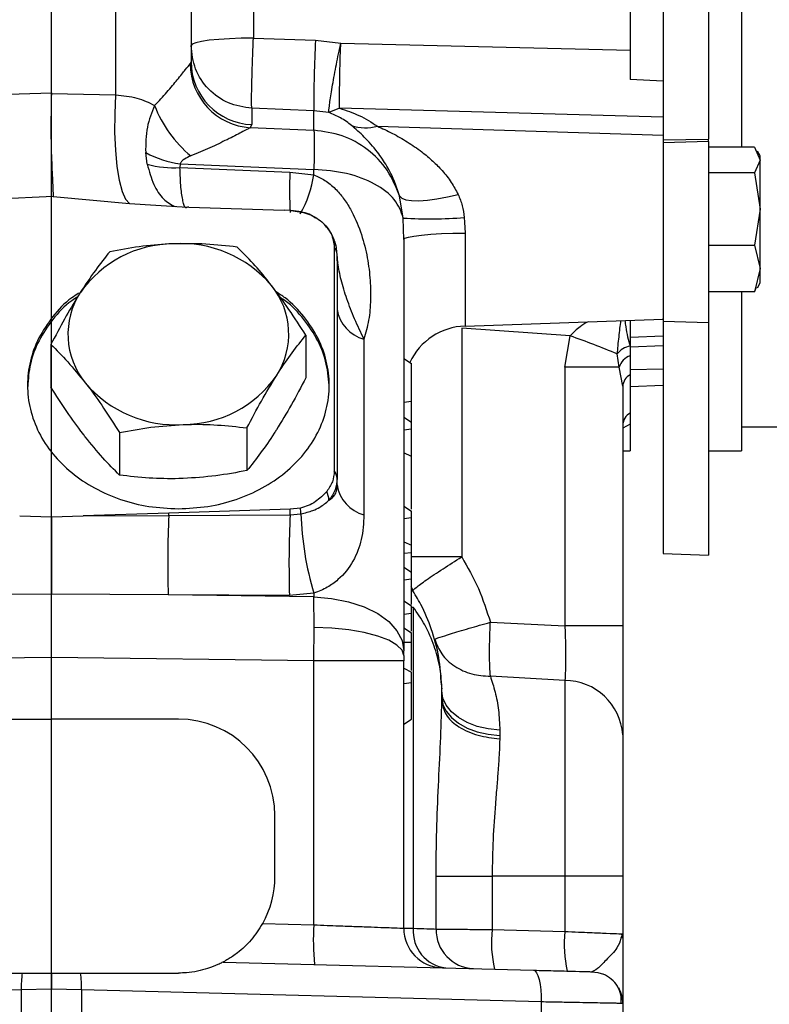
# Model space of a CAD drawing. Header units: inches. Extents: x 0.4 to 16.6, y 0.2 to 10.8.
# Tile 9 of 14: x 12.4 to 14.3, y 3.8 to 6.3. Entities that reach past the tile are written whole.
import ezdxf

# ---------------------------------------------------------------- set-up
doc = ezdxf.new("R2010")
doc.units = ezdxf.units.IN
doc.header["$MEASUREMENT"] = 0
doc.layers.add('SLD-0', color=7, linetype='Continuous', lineweight=25)

msp = doc.modelspace()

# ---------------------------------------------------------------- linework, layer by layer
at = {"color": 8, "linetype": 'Continuous', "lineweight": 25}
for p, q in [((12.6747, 8.2476), (12.6747, 6.0641)), ((13.5623, 5.7131), (13.5623, 5.4767)), ((14.0657, 5.4262), (13.9818, 5.4234)), ((13.9818, 5.366), (14.0657, 5.3684)), ((13.9818, 5.227), (13.9631, 5.217)), ((13.5539, 4.8899), (13.426, 4.8899)), ((13.426, 4.7625), (13.4308, 4.7625))]:
    msp.add_line(p, q, dxfattribs=at)
at = {"color": 7, "linetype": 'Continuous', "lineweight": 25}
for p, q in [((14.0657, 7.7936), (14.0657, 5.9501)), ((14.1812, 7.7974), (14.1812, 5.9515)), ((14.265, 7.5403), (14.265, 5.9313)), ((13.0248, 7.5162), (13.0248, 6.2084)), ((13.9818, 7.5064), (13.9818, 6.1778)), ((12.5115, 6.0692), (12.5115, 6.4729)), ((12.8663, 6.35), (12.8663, 6.148)), ((13.0248, 6.2084), (13.1826, 6.2028)), ((13.1826, 6.2028), (13.2464, 6.1959)), ((13.2422, 6.1753), (13.2464, 6.1959)), ((13.2458, 6.1753), (13.2464, 6.1959)), ((13.2464, 6.1959), (13.9818, 6.1778)), ((12.864, 6.143), (12.8663, 6.148)), ((14.0657, 6.0986), (13.9818, 6.1034)), ((11.9004, 6.0508), (12.5115, 6.0692)), ((12.5115, 6.0692), (12.5115, 6.0676)), ((12.5115, 6.0676), (12.6747, 6.0641)), ((13.0206, 6.03), (13.0206, 5.9885)), ((13.1783, 6.0235), (13.0206, 6.03)), ((13.2436, 6.0304), (13.2164, 6.019)), ((14.0657, 6.0071), (13.2436, 6.0304)), ((13.1783, 5.9742), (13.1783, 6.0235)), ((13.2164, 6.019), (13.1783, 6.0235)), ((13.0206, 5.9885), (13.0167, 5.9808)), ((13.0167, 5.9808), (13.1783, 5.9742)), ((13.3397, 5.9846), (14.0657, 5.9618)), ((14.0657, 5.9618), (14.0657, 5.9546)), ((14.0657, 5.9501), (14.1812, 5.9515)), ((14.0657, 5.9501), (14.0657, 5.9423)), ((14.1812, 5.9454), (14.0657, 5.9423)), ((14.0657, 5.9423), (14.0657, 5.4895)), ((14.1812, 5.9454), (14.1812, 5.9515)), ((14.1812, 5.9454), (14.1812, 5.4855)), ((14.2977, 5.9313), (14.1812, 5.9313)), ((14.2977, 5.9313), (14.3121, 5.8986)), ((12.755, 5.8882), (12.751, 5.9174)), ((14.3121, 5.9089), (14.305, 5.9212)), ((14.3121, 5.8986), (14.3121, 5.9089)), ((12.8383, 5.8887), (12.838, 5.8793)), ((12.8383, 5.8887), (13.1783, 5.8749)), ((14.3121, 5.8986), (14.2977, 5.8659)), ((14.3121, 5.774), (14.3121, 5.8986)), ((12.838, 5.8793), (13.1176, 5.8681)), ((13.1176, 5.8681), (13.1783, 5.8611)), ((13.1783, 5.8611), (13.1783, 5.8749)), ((14.2977, 5.8659), (14.1812, 5.8659)), ((14.2977, 5.8659), (14.3121, 5.774)), ((12.5159, 5.8063), (11.9036, 5.7746)), ((12.5159, 5.8063), (12.7095, 5.7885)), ((13.4056, 5.7512), (13.3961, 5.8075)), ((12.7095, 5.7885), (12.8573, 5.7786)), ((12.8607, 5.7785), (12.8573, 5.7786)), ((12.8607, 5.7785), (13.1027, 5.7708)), ((13.1198, 5.7705), (13.1027, 5.7708)), ((13.1405, 5.7678), (13.1198, 5.7702)), ((14.3121, 5.774), (14.2977, 5.6822)), ((14.3121, 5.623), (14.3121, 5.774)), ((13.4066, 5.6964), (13.4056, 5.7512)), ((13.4066, 5.6964), (13.4056, 5.7512)), ((13.5605, 5.7526), (13.5614, 5.7405)), ((13.5614, 5.7405), (13.5623, 5.7131)), ((13.4066, 5.6964), (13.4066, 4.6515)), ((14.1812, 5.6822), (14.2977, 5.6822)), ((14.2977, 5.6822), (14.3121, 5.623)), ((13.2302, 5.6764), (13.2302, 5.1084)), ((13.2373, 5.6426), (13.2372, 5.659)), ((13.2391, 5.6372), (13.2372, 5.659)), ((13.2373, 5.6426), (13.2373, 5.0895)), ((14.3121, 5.623), (14.2977, 5.5639)), ((14.3121, 5.5863), (14.3121, 5.623)), ((14.305, 5.574), (14.3121, 5.5863)), ((14.2977, 5.5639), (14.1812, 5.5639)), ((14.265, 5.5639), (14.265, 5.1597)), ((14.2977, 5.5639), (14.3028, 5.5753)), ((13.5623, 5.4767), (14.0657, 5.4943)), ((13.9818, 5.4914), (13.9818, 5.4254)), ((14.0657, 5.4895), (14.1812, 5.4855)), ((14.0657, 5.4895), (14.0657, 4.8984)), ((14.1812, 5.4855), (14.1812, 4.8943)), ((13.5539, 5.471), (13.5539, 4.8899)), ((13.8298, 5.4518), (13.5539, 5.471)), ((12.5103, 5.4299), (12.5103, 5.3215)), ((13.1578, 5.4535), (13.1578, 5.3452)), ((13.3056, 5.4434), (13.3056, 4.9972)), ((13.8159, 5.3718), (13.8298, 5.4518)), ((14.0657, 5.4509), (13.9818, 5.4477)), ((13.9537, 5.3718), (13.9491, 5.4058)), ((13.9817, 5.4256), (13.9818, 5.4254)), ((13.4066, 5.3941), (13.426, 5.3816)), ((13.426, 5.2855), (13.426, 5.3816)), ((13.8159, 5.3718), (13.8159, 4.7147)), ((13.9537, 5.3718), (13.8159, 5.3718)), ((13.9631, 5.324), (13.9537, 5.3718)), ((13.9818, 5.3524), (13.9818, 5.2557)), ((13.9631, 5.324), (13.9631, 4.7147)), ((13.9818, 5.3234), (14.0657, 5.3263)), ((13.4066, 5.2832), (13.426, 5.2855)), ((13.426, 5.2328), (13.426, 5.2855)), ((13.4066, 5.2454), (13.426, 5.2328)), ((13.426, 5.2152), (13.426, 5.2328)), ((12.6847, 5.2061), (12.6847, 5.0978)), ((13.0084, 5.2179), (13.0084, 5.1096)), ((13.4066, 5.213), (13.426, 5.2152)), ((13.426, 5.1285), (13.426, 5.2152)), ((13.9818, 5.227), (13.9818, 5.1598)), ((14.265, 5.221), (14.3586, 5.221)), ((13.426, 5.1456), (13.4066, 5.1546)), ((13.9631, 5.1595), (13.9818, 5.1598)), ((14.1812, 5.1597), (14.265, 5.1597)), ((13.2373, 5.0728), (13.2373, 5.0895)), ((13.1182, 5.011), (12.8097, 5.001)), ((13.1443, 5.0142), (13.1182, 5.011)), ((13.4066, 5.0193), (13.426, 5.0067)), ((13.426, 4.9899), (13.426, 5.0067)), ((12.431, 4.9944), (12.5115, 4.992)), ((12.5115, 4.992), (12.592, 4.9944)), ((12.8097, 5.001), (12.592, 4.9944)), ((12.592, 4.9944), (12.8096, 4.9955)), ((12.8096, 4.9955), (13.1179, 4.9971)), ((13.1179, 4.9971), (13.1452, 4.9996)), ((13.4066, 4.9876), (13.426, 4.9899)), ((13.426, 4.9197), (13.426, 4.9899)), ((13.4066, 4.9288), (13.426, 4.9197)), ((13.426, 4.9017), (13.426, 4.9197)), ((13.4066, 4.8995), (13.426, 4.9017)), ((13.426, 4.8516), (13.426, 4.9017)), ((14.0657, 4.8984), (14.1812, 4.8943)), ((13.4066, 4.8641), (13.426, 4.8516)), ((13.4066, 4.8318), (13.426, 4.834)), ((13.426, 4.834), (13.426, 4.8516)), ((13.4308, 4.805), (13.4254, 4.8145)), ((13.4308, 4.805), (13.4272, 4.8089)), ((12.5115, 4.7956), (12.2148, 4.7934)), ((12.8081, 4.7934), (12.5115, 4.7956)), ((13.1783, 4.7883), (12.8081, 4.7934)), ((13.1164, 4.7923), (12.8081, 4.7934)), ((13.1783, 4.7978), (13.1164, 4.7923)), ((13.1783, 4.7978), (13.1783, 4.7883)), ((13.1789, 4.7109), (13.1783, 4.7883)), ((13.426, 4.7646), (13.4066, 4.7772)), ((13.426, 4.747), (13.426, 4.7646)), ((13.4308, 4.7625), (13.4308, 3.9464)), ((13.4066, 4.7448), (13.426, 4.747)), ((13.1783, 4.6257), (13.1789, 4.7109)), ((13.4066, 4.7097), (13.426, 4.6971)), ((13.6267, 4.7241), (13.8159, 4.7147)), ((13.9631, 4.7147), (13.8159, 4.7147)), ((13.426, 4.6737), (13.426, 4.6971)), ((13.4066, 4.6736), (13.426, 4.6737)), ((13.426, 4.6013), (13.426, 4.6737)), ((12.5115, 4.6348), (11.8446, 4.6257)), ((13.1783, 4.6257), (12.5115, 4.6348)), ((12.5115, 4.4778), (12.5115, 4.6348)), ((13.4066, 4.6392), (13.4066, 4.6515)), ((13.4066, 4.6392), (13.4066, 4.6257)), ((13.1783, 3.9551), (13.1783, 4.6257)), ((13.4066, 4.6257), (13.1783, 4.6257)), ((13.4066, 3.9466), (13.4066, 4.6257)), ((13.4066, 4.6073), (13.426, 4.5968)), ((13.426, 4.5706), (13.426, 4.5968)), ((13.8159, 4.5763), (13.6267, 4.5867)), ((13.4066, 4.5684), (13.426, 4.5706)), ((13.426, 4.4775), (13.426, 4.5706)), ((13.5034, 4.5501), (13.5034, 4.5567)), ((13.5034, 4.5501), (13.5034, 4.5548)), ((13.8159, 4.5763), (13.8159, 4.0791)), ((13.5034, 4.5234), (13.5034, 4.5501)), ((13.5034, 4.5501), (13.5034, 4.5501)), ((13.5034, 4.5331), (13.5034, 4.5501)), ((13.5034, 4.5218), (13.5034, 4.5331)), ((12.1889, 4.4778), (12.5115, 4.4778)), ((12.8341, 4.4778), (12.5115, 4.4778)), ((13.4066, 4.4649), (13.426, 4.4775)), ((13.6507, 4.4362), (13.6506, 4.4276)), ((13.6507, 4.4495), (13.6507, 4.4362)), ((13.0792, 4.0778), (13.0792, 4.2326)), ((13.4888, 3.9445), (13.4888, 4.0791)), ((13.4888, 4.0791), (13.6311, 4.0791)), ((13.6311, 4.0791), (13.6311, 3.9431)), ((13.8159, 4.0791), (13.6311, 4.0791)), ((13.8159, 4.0791), (13.8159, 3.9383)), ((13.9631, 4.0791), (13.8159, 4.0791)), ((13.9631, 4.0791), (13.9631, 3.932)), ((13.0482, 3.9585), (13.1783, 3.9551)), ((13.6311, 3.9431), (13.8159, 3.9383)), ((13.9581, 3.9322), (13.9631, 3.932)), ((13.9631, 3.932), (13.9585, 3.921)), ((13.9624, 3.9215), (13.9604, 3.9321)), ((12.9477, 3.8606), (13.7361, 3.8399)), ((12.1889, 3.8326), (12.4373, 3.8326)), ((12.5856, 3.8326), (12.8341, 3.8326)), ((12.4351, 3.7899), (11.2673, 3.7593)), ((12.5115, 3.7913), (12.4351, 3.7899)), ((12.4351, 3.7899), (12.4351, 3.5488)), ((12.5879, 3.7899), (12.5115, 3.7913)), ((12.5879, 3.7899), (12.5879, 3.5488)), ((13.7557, 3.7593), (12.5879, 3.7899)), ((13.7557, 3.7593), (13.7557, 3.5488)), ((13.9631, 3.7554), (13.9559, 3.7556)), ((13.9631, 3.7554), (13.9631, 3.5488))]:
    msp.add_line(p, q, dxfattribs=at)
at = {"color": 7, "linetype": 'Continuous', "lineweight": 25, "flags": 128}
for points in [[(13.0248, 6.2084), (12.9937, 6.208), (12.9639, 6.2069), (12.9365, 6.2051), (12.9126, 6.2028), (12.8929, 6.1999), (12.8783, 6.1967), (12.8694, 6.1931), (12.8663, 6.1895)], [(12.6747, 6.0641), (12.6724, 6.016), (12.6722, 5.9685), (12.674, 5.9233), (12.6779, 5.8823), (12.6837, 5.847), (12.6911, 5.819), (12.6998, 5.7992), (12.7095, 5.7885)], [(13.3961, 5.8075), (13.4017, 5.8018), (13.4119, 5.7978), (13.4265, 5.7955), (13.445, 5.7951), (13.4668, 5.7965), (13.4911, 5.7998), (13.5174, 5.8047), (13.5447, 5.8113)], [(13.4066, 5.6964), (13.4096, 5.6996), (13.4184, 5.7026), (13.4327, 5.7055), (13.4519, 5.708), (13.4754, 5.7101), (13.5023, 5.7117), (13.5317, 5.7127), (13.5623, 5.7131)], [(13.1783, 4.7883), (13.2234, 4.7847), (13.2665, 4.7763), (13.3059, 4.7633), (13.3404, 4.7462), (13.3686, 4.7257), (13.3895, 4.7025), (13.4023, 4.6775), (13.4066, 4.6515)], [(13.1783, 4.7883), (13.2234, 4.7847), (13.2665, 4.7763), (13.3059, 4.7633), (13.3404, 4.7462), (13.3686, 4.7257), (13.3895, 4.7025), (13.4023, 4.6775), (13.4066, 4.6515)], [(13.4066, 4.6392), (13.4023, 4.6528), (13.3895, 4.6659), (13.3687, 4.6781), (13.3405, 4.6888), (13.3062, 4.6977), (13.2668, 4.7046), (13.2238, 4.709), (13.1789, 4.7109)], [(13.6507, 4.4495), (13.6213, 4.4529), (13.5934, 4.4595), (13.5679, 4.4693), (13.5458, 4.4819), (13.5277, 4.4968), (13.5144, 4.5135), (13.5062, 4.5315), (13.5034, 4.5501)], [(13.5034, 4.5331), (13.5062, 4.5152), (13.5144, 4.4978), (13.5277, 4.4817), (13.5458, 4.4674), (13.5679, 4.4553), (13.5934, 4.4458), (13.6213, 4.4394), (13.6507, 4.4362)], [(13.7361, 3.8399), (13.7402, 3.8383), (13.7442, 3.8336), (13.7477, 3.8261), (13.7507, 3.8161), (13.7531, 3.8039), (13.7548, 3.79), (13.7556, 3.775), (13.7557, 3.7593)], [(13.8846, 3.836), (13.9, 3.8341), (13.9141, 3.8296)]]:
    msp.add_lwpolyline(points, dxfattribs=at)
at = {"color": 7, "linetype": 'Continuous', "lineweight": 25}
for centre, radius, start, end in [((15.907, 6.0489), 2.7287, 176.7685, 180.5336), ((13.0274, 6.1438), 0.1634, 180.2923, 266.245), ((13.0267, 6.1488), 0.1604, 180.2751, 267.8055), ((13.0655, 6.1497), 0.3128, 201.0557, 230.3174), ((13.3095, 6.0909), 0.1105, 251.1057, 285.8224), ((12.8752, 6.1483), 0.2622, 241.7261, 261.9219), ((12.8217, 6.1191), 0.2403, 253.8846, 273.8936), ((13.4734, 6.7956), 1.0466, 266.2815, 274.7712), ((12.8228, 5.3954), 0.2903, 90.2377, 144.9731), ((12.8405, 5.3847), 0.3017, 40.2984, 93.6045), ((13.2061, 5.6566), 0.0312, 4.4455, 39.507), ((13.2468, 5.6428), 0.00951, 181.3771, 215.9262), ((12.9189, 5.4563), 0.1956, 327.1009, 39.1284), ((12.7492, 5.4558), 0.1956, 147.1009, 219.1284), ((13.3287, 5.533), 0.0925, 188.6945, 255.4994), ((13.5679, 5.3155), 0.1613, 92, 154.8039), ((12.8405, 2.7067), 2.9179, 67.6701, 70.181), ((13.9893, 5.3763), 0.0499, 98.7843, 143.7445), ((13.9967, 5.3589), 0.0449, 109.4059, 163.2725), ((12.8276, 5.5275), 0.3017, 220.2984, 273.6045), ((12.8454, 5.5168), 0.2903, 270.2377, 324.9731), ((13.9959, 5.3227), 0.0328, 115.4083, 177.824), ((13.9994, 5.224), 0.0363, 118.9682, 179.0394), ((13.2066, 5.0888), 0.0307, 1.2718, 39.7066), ((13.1633, 5.0327), 0.0532, 1.3821, 26.4047), ((13.3287, 5.0868), 0.0925, 188.6945, 255.4994), ((12.089, 5.0253), 1.0294, 358.428, 359.2021), ((12.907, 4.9921), 0.2383, 1.7868, 5.3238), ((15.5542, 4.875), 2.7472, 177.4865, 181.7025), ((11.8826, 5.0198), 0.9273, 358.4998, 358.8391), ((15.8416, 4.8738), 2.7265, 177.4093, 181.7133), ((13.9325, 5.0251), 0.7876, 181.8598, 196.7771), ((13.8144, 4.4273), 0.1491, 4.113, 89.4417), ((12.8341, 4.2326), 0.2452, 0, 90), ((12.8341, 4.0778), 0.2452, 330.8822, 0), ((13.7569, 3.9149), 0.58, 176.023, 185.9762), ((13.5073, 3.9466), 0.1006, 180, 268.5), ((13.5242, 3.9388), 0.0936, 175.3697, 263.6146), ((13.5878, 3.9429), 0.0991, 179.0583, 267.6359), ((13.9249, 3.9106), 0.2955, 173.672, 193.3094), ((14.1096, 3.9057), 0.2955, 173.672, 193.3094), ((12.696, 3.7975), 0.2611, 172.2635, 181.6685), ((12.3269, 3.7975), 0.2611, 358.3315, 7.7365), ((13.8825, 3.7554), 0.0806, 0, 29.4635)]:
    msp.add_arc(centre, radius, start, end, dxfattribs=at)
at = {"color": 8, "linetype": 'Continuous', "lineweight": 25}
for centre, radius, start, end in [((13.9973, 5.8218), 0.881, 176.9874, 183.6894), ((12.8909, 5.9057), 0.2909, 330.414, 351.1732)]:
    msp.add_arc(centre, radius, start, end, dxfattribs=at)
at = {"color": 7, "linetype": 'Continuous', "lineweight": 25}
for points, knots in [([(13.0206, 6.03), (13.0203, 6.0349), (13.02, 6.0424), (13.0202, 6.067), (13.0207, 6.0896), (13.0214, 6.1171), (13.0227, 6.1561), (13.024, 6.1883), (13.0248, 6.2084)], [0, 0, 0, 0, 0.239808, 0.36859, 0.500009, 0.615163, 0.760192, 1, 1, 1, 1]), ([(13.2164, 6.019), (13.2166, 6.0234), (13.2168, 6.0327), (13.2224, 6.07), (13.2311, 6.1197), (13.2386, 6.1572), (13.2422, 6.1753)], [0, 0, 0, 0, 0.241923, 0.5, 0.758077, 1, 1, 1, 1]), ([(13.2436, 6.0304), (13.2435, 6.0396), (13.2434, 6.0554), (13.2439, 6.0915), (13.2446, 6.1306), (13.2454, 6.1606), (13.2458, 6.1753)], [0, 0, 0, 0, 0.2934571, 0.4999263, 0.7548981, 1, 1, 1, 1]), ([(13.9818, 6.1778), (13.9818, 6.1595), (13.9818, 6.1342), (13.9818, 6.1101), (13.9818, 6.1034)], [0, 0, 0, 0, 0.721361, 1, 1, 1, 1]), ([(12.7736, 6.0374), (12.7791, 6.043), (12.79, 6.0542), (12.8052, 6.0713), (12.8191, 6.0875), (12.8318, 6.1031), (12.8427, 6.1166), (12.8555, 6.133), (12.8606, 6.139), (12.864, 6.143)], [0, 0, 0, 0, 0.124776, 0.249648, 0.38328, 0.499728, 0.631162, 0.750015, 1, 1, 1, 1]), ([(12.5115, 6.0676), (12.5109, 6.0398), (12.5097, 5.9844), (12.5113, 5.9064), (12.5146, 5.8417), (12.5155, 5.8181), (12.5159, 5.8063)], [0, 0, 0, 0, 0.249999, 0.499993, 0.750004, 1, 1, 1, 1]), ([(12.6747, 6.0641), (12.6934, 6.0623), (12.7308, 6.0586), (12.7593, 6.0445), (12.7736, 6.0374)], [0, 0, 0, 0, 0.499348, 1, 1, 1, 1]), ([(12.7736, 6.0374), (12.7664, 6.019), (12.7507, 5.9792), (12.7509, 5.939), (12.751, 5.9174)], [0, 0, 0, 0, 0.4605128, 1, 1, 1, 1]), ([(13.2436, 6.0304), (13.2607, 6.0246), (13.2985, 6.0116), (13.3251, 5.9942), (13.3397, 5.9846)], [0, 0, 0, 0, 0.453478, 1, 1, 1, 1]), ([(13.2738, 5.9864), (13.2654, 5.9931), (13.251, 6.0047), (13.2267, 6.0147), (13.2164, 6.019)], [0, 0, 0, 0, 0.57531, 1, 1, 1, 1]), ([(13.0167, 5.9808), (13.014, 5.9793), (13.0084, 5.9763), (12.9946, 5.969), (12.9776, 5.9602), (12.9517, 5.9473), (12.9149, 5.9295), (12.8822, 5.9159), (12.8658, 5.909)], [0, 0, 0, 0, 0.121229, 0.249962, 0.370947, 0.500497, 0.750483, 1, 1, 1, 1]), ([(13.3961, 5.8075), (13.3892, 5.8275), (13.3796, 5.8551), (13.3635, 5.8837), (13.3522, 5.9018), (13.3333, 5.9281), (13.3061, 5.9586), (13.2846, 5.9771), (13.2738, 5.9864)], [0, 0, 0, 0, 0.226098, 0.311729, 0.402844, 0.499648, 0.749193, 1, 1, 1, 1]), ([(13.3397, 5.9846), (13.3523, 5.9788), (13.3775, 5.9671), (13.4158, 5.9453), (13.4504, 5.9216), (13.4801, 5.8969), (13.5053, 5.8712), (13.5276, 5.8435), (13.5392, 5.8216), (13.5447, 5.8113)], [0, 0, 0, 0, 0.167163, 0.333123, 0.500278, 0.632487, 0.750592, 0.882007, 1, 1, 1, 1]), ([(14.0657, 5.9364), (14.0657, 5.9323), (14.0657, 5.9159), (14.0657, 5.872), (14.0657, 5.8094), (14.0657, 5.7635), (14.0657, 5.7405)], [0, 0, 0, 0, 0.100632, 0.400421, 0.700211, 1, 1, 1, 1]), ([(12.8658, 5.909), (12.8603, 5.9066), (12.8517, 5.9027), (12.8419, 5.8958), (12.8394, 5.8909), (12.8383, 5.8887)], [0, 0, 0, 0, 0.498139, 0.781388, 1, 1, 1, 1]), ([(13.1783, 5.8611), (13.188, 5.8568), (13.2028, 5.8502), (13.2202, 5.837), (13.2363, 5.8224), (13.2541, 5.8015), (13.2772, 5.7654), (13.2982, 5.7166), (13.3137, 5.6574), (13.3218, 5.5992), (13.3232, 5.5436), (13.3189, 5.4909), (13.31, 5.4592), (13.3056, 5.4434)], [0, 0, 0, 0, 0.06003, 0.09182, 0.125143, 0.185525, 0.250058, 0.374991, 0.499959, 0.625105, 0.750093, 0.875176, 1, 1, 1, 1]), ([(13.1783, 5.8611), (13.188, 5.8568), (13.2028, 5.8502), (13.2202, 5.837), (13.2363, 5.8224), (13.2541, 5.8015), (13.2772, 5.7654), (13.2982, 5.7166), (13.3137, 5.6574), (13.3218, 5.5992), (13.3232, 5.5436), (13.3189, 5.4909), (13.31, 5.4592), (13.3056, 5.4434)], [0, 0, 0, 0, 0.06003, 0.09182, 0.125143, 0.185525, 0.250058, 0.374991, 0.499959, 0.625105, 0.750093, 0.875176, 1, 1, 1, 1]), ([(13.5447, 5.8113), (13.5487, 5.8018), (13.5565, 5.7831), (13.5592, 5.7627), (13.5605, 5.7526)], [0, 0, 0, 0, 0.507886, 1, 1, 1, 1]), ([(13.1198, 5.7703), (13.1345, 5.7685), (13.1637, 5.7649), (13.2, 5.743), (13.2253, 5.7125), (13.2286, 5.6884), (13.2302, 5.6764)], [0, 0, 0, 0, 0.2505, 0.500332, 0.750299, 1, 1, 1, 1]), ([(13.2346, 5.6797), (13.2314, 5.6906), (13.2251, 5.7123), (13.21, 5.7292), (13.2025, 5.7376)], [0, 0, 0, 0, 0.503549, 1, 1, 1, 1]), ([(14.0657, 5.7405), (14.0657, 5.7197), (14.0657, 5.6782), (14.0657, 5.6198), (14.0657, 5.5693), (14.0657, 5.5292), (14.0657, 5.504), (14.0657, 5.4928), (14.0657, 5.4952), (14.0657, 5.4956)], [0, 0, 0, 0, 0.161124, 0.322249, 0.483373, 0.644498, 0.805622, 0.966746, 1, 1, 1, 1]), ([(12.8216, 5.6857), (12.8177, 5.6856), (12.7887, 5.6844), (12.7339, 5.6793), (12.6846, 5.6701), (12.6597, 5.6655)], [0, 0, 0, 0, 0.070094, 0.530786, 1, 1, 1, 1]), ([(12.9834, 5.6773), (12.9571, 5.6803), (12.9041, 5.6865), (12.8492, 5.686), (12.8216, 5.6857)], [0, 0, 0, 0, 0.495458, 1, 1, 1, 1]), ([(12.6597, 5.6655), (12.6476, 5.6503), (12.6231, 5.6198), (12.5978, 5.5814), (12.585, 5.562)], [0, 0, 0, 0, 0.495458, 1, 1, 1, 1]), ([(13.0706, 5.5798), (13.0686, 5.5824), (13.0529, 5.6024), (13.0234, 5.6371), (12.9968, 5.6638), (12.9834, 5.6773)], [0, 0, 0, 0, 0.070098, 0.530789, 1, 1, 1, 1]), ([(13.3056, 5.4434), (13.2974, 5.4604), (13.2815, 5.4936), (13.2618, 5.545), (13.2465, 5.5937), (13.2415, 5.623), (13.2391, 5.6372)], [0, 0, 0, 0, 0.267355, 0.522111, 0.767651, 1, 1, 1, 1]), ([(13.1578, 5.4535), (13.1436, 5.4757), (13.1151, 5.5205), (13.0855, 5.5599), (13.0706, 5.5798)], [0, 0, 0, 0, 0.495458, 1, 1, 1, 1]), ([(12.5802, 5.5599), (12.5744, 5.5561), (12.5489, 5.5397), (12.5138, 5.5015), (12.4776, 5.4474), (12.4558, 5.388), (12.4484, 5.3264), (12.4558, 5.2647), (12.4777, 5.2055), (12.5134, 5.1508), (12.5613, 5.103), (12.6198, 5.0636), (12.6865, 5.0346), (12.7588, 5.016), (12.809, 5.0136), (12.8341, 5.0125)], [0, 0, 0, 0, 0.024014, 0.105346, 0.186678, 0.26801, 0.349342, 0.430675, 0.512007, 0.593339, 0.674671, 0.756003, 0.837336, 0.918668, 1, 1, 1, 1]), ([(12.585, 5.562), (12.5832, 5.5592), (12.5698, 5.538), (12.5446, 5.495), (12.5218, 5.4517), (12.5103, 5.4299)], [0, 0, 0, 0, 0.0701, 0.53079, 1, 1, 1, 1]), ([(12.8341, 5.0125), (12.8591, 5.0136), (12.9093, 5.016), (12.9817, 5.0346), (13.0483, 5.0636), (13.1068, 5.103), (13.1548, 5.1508), (13.1904, 5.2055), (13.2123, 5.2647), (13.2198, 5.3264), (13.2123, 5.388), (13.1905, 5.4474), (13.1544, 5.5015), (13.1176, 5.541), (13.0901, 5.5586), (13.0825, 5.5635)], [0, 0, 0, 0, 0.080717, 0.161434, 0.24215, 0.322867, 0.403584, 0.484301, 0.565018, 0.645735, 0.726451, 0.807168, 0.887885, 0.968602, 1, 1, 1, 1]), ([(12.5783, 5.5512), (12.5731, 5.5478), (12.5483, 5.5318), (12.5138, 5.4941), (12.4778, 5.44), (12.4555, 5.3818), (12.4527, 5.342), (12.4513, 5.3227)], [0, 0, 0, 0, 0.062254, 0.300286, 0.538318, 0.776351, 1, 1, 1, 1]), ([(13.2173, 5.319), (13.2159, 5.3395), (13.213, 5.3806), (13.1904, 5.44), (13.1543, 5.494), (13.1208, 5.5309), (13.0971, 5.5464), (13.093, 5.549)], [0, 0, 0, 0, 0.2377073, 0.4754146, 0.7131219, 0.9508292, 1, 1, 1, 1]), ([(12.5103, 5.4299), (12.5245, 5.4157), (12.5531, 5.3872), (12.5826, 5.3508), (12.5975, 5.3324)], [0, 0, 0, 0, 0.495458, 1, 1, 1, 1]), ([(13.0831, 5.3501), (13.0849, 5.3529), (13.0983, 5.3739), (13.1236, 5.4106), (13.1463, 5.4391), (13.1578, 5.4535)], [0, 0, 0, 0, 0.0701, 0.53079, 1, 1, 1, 1]), ([(13.9818, 5.4254), (13.9818, 5.4233), (13.9818, 5.4191), (13.9818, 5.4111), (13.9818, 5.4051), (13.9818, 5.4012)], [0, 0, 0, 0, 0.26744, 0.53488, 1, 1, 1, 1]), ([(13.9818, 5.4012), (13.9818, 5.3968), (13.9818, 5.3879), (13.9818, 5.3709), (13.9818, 5.3597), (13.9818, 5.3524)], [0, 0, 0, 0, 0.258481, 0.516981, 1, 1, 1, 1]), ([(12.5975, 5.3324), (12.5996, 5.3297), (12.6152, 5.3095), (12.6447, 5.2685), (12.6713, 5.227), (12.6847, 5.2061)], [0, 0, 0, 0, 0.0700981, 0.5307886, 1, 1, 1, 1]), ([(13.0084, 5.2179), (13.0206, 5.2411), (13.045, 5.2878), (13.0704, 5.3292), (13.0831, 5.3501)], [0, 0, 0, 0, 0.495458, 1, 1, 1, 1]), ([(13.1578, 5.3452), (13.1457, 5.322), (13.1212, 5.2753), (13.0959, 5.2339), (13.0831, 5.213)], [0, 0, 0, 0, 0.495458, 1, 1, 1, 1]), ([(12.5975, 5.1953), (12.5954, 5.1979), (12.5798, 5.2182), (12.5503, 5.2592), (12.5237, 5.3006), (12.5103, 5.3215)], [0, 0, 0, 0, 0.070098, 0.530789, 1, 1, 1, 1]), ([(13.9818, 5.2557), (13.9818, 5.2476), (13.9818, 5.2381), (13.9818, 5.2284), (13.9818, 5.227)], [0, 0, 0, 0, 0.8560544, 1, 1, 1, 1]), ([(12.6847, 5.2061), (12.711, 5.2111), (12.764, 5.2212), (12.8189, 5.2246), (12.8466, 5.2264)], [0, 0, 0, 0, 0.495458, 1, 1, 1, 1]), ([(12.8466, 5.2264), (12.8504, 5.2265), (12.8795, 5.2275), (12.9342, 5.2263), (12.9836, 5.2208), (13.0084, 5.2179)], [0, 0, 0, 0, 0.0700938, 0.5307864, 1, 1, 1, 1]), ([(13.0831, 5.213), (13.0813, 5.2102), (13.0679, 5.1892), (13.0427, 5.1525), (13.0199, 5.124), (13.0084, 5.1096)], [0, 0, 0, 0, 0.0700999, 0.5307895, 1, 1, 1, 1]), ([(12.6847, 5.0978), (12.6705, 5.1119), (12.642, 5.1405), (12.6124, 5.1769), (12.5975, 5.1953)], [0, 0, 0, 0, 0.495458, 1, 1, 1, 1]), ([(13.426, 5.0112), (13.426, 5.0163), (13.426, 5.0274), (13.426, 5.0511), (13.426, 5.0782), (13.426, 5.1041), (13.426, 5.1263), (13.426, 5.141), (13.426, 5.1468), (13.426, 5.1453), (13.426, 5.1452)], [0, 0, 0, 0, 0.132923, 0.284181, 0.427489, 0.573224, 0.723026, 0.858596, 0.989586, 1, 1, 1, 1]), ([(13.0084, 5.1096), (12.9821, 5.1046), (12.9291, 5.0946), (12.8742, 5.0911), (12.8466, 5.0893)], [0, 0, 0, 0, 0.495458, 1, 1, 1, 1]), ([(13.2302, 5.1084), (13.2293, 5.0991), (13.2276, 5.0806), (13.2165, 5.0645), (13.211, 5.0564)], [0, 0, 0, 0, 0.501873, 1, 1, 1, 1]), ([(12.8466, 5.0893), (12.8427, 5.0892), (12.8137, 5.0883), (12.7589, 5.0894), (12.7096, 5.095), (12.6847, 5.0978)], [0, 0, 0, 0, 0.070094, 0.530786, 1, 1, 1, 1]), ([(13.2373, 5.0895), (13.2364, 5.0797), (13.2346, 5.06), (13.2226, 5.0428), (13.2166, 5.034)], [0, 0, 0, 0, 0.492452, 1, 1, 1, 1]), ([(13.211, 5.0564), (13.2021, 5.0472), (13.1886, 5.0332), (13.1645, 5.0199), (13.1509, 5.0161), (13.1443, 5.0142)], [0, 0, 0, 0, 0.4989171, 0.7571054, 1, 1, 1, 1]), ([(13.2166, 5.034), (13.222, 5.0378), (13.2303, 5.0434), (13.2363, 5.0575), (13.237, 5.0677), (13.2373, 5.0728)], [0, 0, 0, 0, 0.498068, 0.748258, 1, 1, 1, 1]), ([(13.1452, 4.9996), (13.1558, 5.0021), (13.1732, 5.0062), (13.1975, 5.0178), (13.2092, 5.0277), (13.2166, 5.034)], [0, 0, 0, 0, 0.368011, 0.603142, 1, 1, 1, 1]), ([(12.5115, 4.992), (12.5115, 4.9768), (12.5115, 4.9478), (12.5115, 4.8954), (12.5115, 4.8424), (12.5115, 4.8114), (12.5115, 4.7956)], [0, 0, 0, 0, 0.260385, 0.49945, 0.744991, 1, 1, 1, 1]), ([(13.3056, 4.9972), (13.3043, 4.9759), (13.3017, 4.9332), (13.2803, 4.8781), (13.2493, 4.8385), (13.2137, 4.8118), (13.1901, 4.8024), (13.1783, 4.7978)], [0, 0, 0, 0, 0.250075, 0.499921, 0.74942, 0.874696, 1, 1, 1, 1]), ([(13.3056, 4.9972), (13.3043, 4.9759), (13.3017, 4.9332), (13.2803, 4.8781), (13.2493, 4.8385), (13.2137, 4.8118), (13.1901, 4.8024), (13.1783, 4.7978)], [0, 0, 0, 0, 0.250075, 0.499921, 0.74942, 0.874696, 1, 1, 1, 1]), ([(13.4308, 4.805), (13.4321, 4.8068), (13.4347, 4.8106), (13.4625, 4.8306), (13.504, 4.8584), (13.5376, 4.8797), (13.5539, 4.8899)], [0, 0, 0, 0, 0.241042, 0.5, 0.758958, 1, 1, 1, 1]), ([(13.5539, 4.8899), (13.5689, 4.8636), (13.5991, 4.8109), (13.6175, 4.753), (13.6267, 4.7241)], [0, 0, 0, 0, 0.5000988, 1, 1, 1, 1]), ([(13.426, 4.769), (13.426, 4.7692), (13.426, 4.7728), (13.426, 4.776), (13.426, 4.7809), (13.426, 4.7996), (13.426, 4.8175), (13.426, 4.834)], [0, 0, 0, 0, 0.004698, 0.123638, 0.159626, 0.230382, 1, 1, 1, 1]), ([(13.5023, 4.5649), (13.5009, 4.5882), (13.4982, 4.6358), (13.479, 4.704), (13.4555, 4.7619), (13.4349, 4.7956), (13.4268, 4.8087)], [0, 0, 0, 0, 0.284797, 0.579959, 0.836017, 1, 1, 1, 1]), ([(12.5115, 4.6348), (12.5115, 4.6635), (12.5115, 4.7209), (12.5115, 4.7707), (12.5115, 4.7956)], [0, 0, 0, 0, 0.5001043, 1, 1, 1, 1]), ([(13.5034, 4.5567), (13.5029, 4.5669), (13.5021, 4.5849), (13.498, 4.6122), (13.4922, 4.6377), (13.4811, 4.6735), (13.4629, 4.7155), (13.4411, 4.7475), (13.4308, 4.7625)], [0, 0, 0, 0, 0.143942, 0.253745, 0.387556, 0.507707, 0.768888, 1, 1, 1, 1]), ([(13.426, 4.7016), (13.426, 4.7069), (13.426, 4.7158), (13.426, 4.7311), (13.426, 4.7408), (13.426, 4.747)], [0, 0, 0, 0, 0.356439, 0.592144, 1, 1, 1, 1]), ([(13.4855, 4.6806), (13.4862, 4.6811), (13.4875, 4.682), (13.5003, 4.6865), (13.5258, 4.6947), (13.5704, 4.708), (13.6084, 4.7188), (13.6267, 4.7241)], [0, 0, 0, 0, 0.155402, 0.290784, 0.500734, 0.757931, 1, 1, 1, 1]), ([(13.6267, 4.5867), (13.6262, 4.5946), (13.625, 4.6107), (13.6245, 4.6446), (13.625, 4.6832), (13.6262, 4.7106), (13.6267, 4.7241)], [0, 0, 0, 0, 0.245886, 0.5, 0.754114, 1, 1, 1, 1]), ([(13.8159, 4.7147), (13.8165, 4.7008), (13.8177, 4.673), (13.8181, 4.6342), (13.8177, 4.6001), (13.8165, 4.5843), (13.8159, 4.5763)], [0, 0, 0, 0, 0.2496646, 0.4997969, 0.7499202, 1, 1, 1, 1]), ([(13.9631, 4.7147), (13.9631, 4.687), (13.9631, 4.6314), (13.9631, 4.5538), (13.9631, 4.4857), (13.9631, 4.4539), (13.9631, 4.438)], [0, 0, 0, 0, 0.249425, 0.499797, 0.75016, 1, 1, 1, 1]), ([(13.4855, 4.6806), (13.4906, 4.6677), (13.5011, 4.6413), (13.5347, 4.6108), (13.5778, 4.5904), (13.6107, 4.5879), (13.6267, 4.5867)], [0, 0, 0, 0, 0.243777, 0.5, 0.756223, 1, 1, 1, 1]), ([(13.4066, 4.6392), (13.4066, 4.6367), (13.4066, 4.6323), (13.4066, 4.6277), (13.4066, 4.6257)], [0, 0, 0, 0, 0.55964, 1, 1, 1, 1]), ([(13.6267, 4.5867), (13.6309, 4.5738), (13.6392, 4.5481), (13.6485, 4.5019), (13.6499, 4.467), (13.6507, 4.4495)], [0, 0, 0, 0, 0.337837, 0.668835, 1, 1, 1, 1]), ([(13.5034, 4.5567), (13.5034, 4.5566), (13.5034, 4.5564), (13.5034, 4.5561), (13.5034, 4.5559), (13.5034, 4.5555), (13.5034, 4.5551), (13.5034, 4.5549), (13.5034, 4.5548)], [0, 0, 0, 0, 0.07179, 0.128658, 0.183035, 0.245906, 0.499647, 1, 1, 1, 1]), ([(13.4888, 4.0791), (13.4891, 4.1177), (13.4898, 4.1947), (13.4946, 4.3086), (13.5007, 4.4196), (13.5025, 4.4888), (13.5034, 4.5234)], [0, 0, 0, 0, 0.2499471, 0.4996366, 0.7499297, 1, 1, 1, 1]), ([(13.5034, 4.5234), (13.5034, 4.523), (13.5034, 4.5226), (13.5034, 4.5221), (13.5034, 4.5219), (13.5034, 4.5219), (13.5034, 4.5218)], [0, 0, 0, 0, 0.615825, 0.830143, 0.919234, 1, 1, 1, 1]), ([(13.5034, 4.5218), (13.5063, 4.5092), (13.5117, 4.486), (13.5463, 4.4562), (13.593, 4.4347), (13.6318, 4.4299), (13.6506, 4.4276)], [0, 0, 0, 0, 0.272002, 0.499832, 0.75843, 1, 1, 1, 1]), ([(13.9631, 4.438), (13.9631, 4.4177), (13.9631, 4.3765), (13.9631, 4.2878), (13.9631, 4.1866), (13.9631, 4.1145), (13.9631, 4.0791)], [0, 0, 0, 0, 0.245747, 0.5, 0.754253, 1, 1, 1, 1]), ([(13.6506, 4.4276), (13.6502, 4.4158), (13.6494, 4.3902), (13.6466, 4.3503), (13.6431, 4.307), (13.6383, 4.2489), (13.6326, 4.1724), (13.6316, 4.1102), (13.6311, 4.0791)], [0, 0, 0, 0, 0.11568, 0.250363, 0.368823, 0.500966, 0.750309, 1, 1, 1, 1]), ([(13.0482, 3.9585), (13.0389, 3.9441), (13.0197, 3.9141), (12.9869, 3.885), (12.963, 3.869), (12.9499, 3.8617), (12.9484, 3.8609), (12.9477, 3.8606)], [0, 0, 0, 0, 0.271583, 0.562775, 0.77925, 0.897015, 1, 1, 1, 1]), ([(13.1783, 3.9551), (13.1898, 3.9547), (13.2109, 3.9539), (13.2393, 3.9528), (13.2714, 3.9516), (13.306, 3.9504), (13.342, 3.949), (13.3704, 3.948), (13.3988, 3.9469), (13.4035, 3.9467), (13.4066, 3.9466)], [0, 0, 0, 0, 0.094541, 0.174892, 0.241043, 0.377032, 0.500723, 0.63065, 0.757344, 1, 1, 1, 1]), ([(13.4066, 3.9466), (13.4077, 3.9466), (13.4098, 3.9466), (13.4238, 3.9464), (13.4308, 3.9464)], [0, 0, 0, 0, 0.493424, 1, 1, 1, 1]), ([(13.4308, 3.9464), (13.4433, 3.946), (13.4678, 3.9452), (13.4819, 3.9448), (13.4888, 3.9445)], [0, 0, 0, 0, 0.505452, 1, 1, 1, 1]), ([(13.4888, 3.9445), (13.4931, 3.9445), (13.5022, 3.9444), (13.5313, 3.9441), (13.5747, 3.9437), (13.6117, 3.9433), (13.6311, 3.9431)], [0, 0, 0, 0, 0.203756, 0.4384, 0.703847, 1, 1, 1, 1]), ([(13.9631, 3.932), (13.9631, 3.9171), (13.9631, 3.8876), (13.9631, 3.8461), (13.9631, 3.8121), (13.9631, 3.7869), (13.9631, 3.7627), (13.9631, 3.7584), (13.9631, 3.7554)], [0, 0, 0, 0, 0.1698331, 0.3352591, 0.4999653, 0.6279206, 0.7506834, 1, 1, 1, 1]), ([(12.9477, 3.8606), (12.9471, 3.8602), (12.9456, 3.8595), (12.9326, 3.853), (12.9035, 3.8415), (12.8671, 3.8335), (12.8409, 3.8328), (12.8341, 3.8326)], [0, 0, 0, 0, 0.1072044, 0.2533742, 0.4872385, 0.8675561, 1, 1, 1, 1]), ([(12.4373, 3.8326), (12.4449, 3.8326), (12.4607, 3.8326), (12.4856, 3.8326), (12.5028, 3.8326), (12.5115, 3.8326)], [0, 0, 0, 0, 0.311383, 0.654131, 1, 1, 1, 1]), ([(12.5115, 3.8326), (12.5115, 3.8259), (12.5115, 3.8129), (12.5115, 3.7983), (12.5115, 3.7913)], [0, 0, 0, 0, 0.517869, 1, 1, 1, 1]), ([(12.5115, 3.8326), (12.5193, 3.8326), (12.5357, 3.8326), (12.5606, 3.8326), (12.5773, 3.8326), (12.5856, 3.8326)], [0, 0, 0, 0, 0.311383, 0.654131, 1, 1, 1, 1]), ([(13.7361, 3.8399), (13.7561, 3.8394), (13.7974, 3.8383), (13.8459, 3.8371), (13.8786, 3.8362), (13.8826, 3.8361), (13.8846, 3.836)], [0, 0, 0, 0, 0.243335, 0.500047, 0.756732, 1, 1, 1, 1]), ([(13.9594, 3.7555), (13.9594, 3.7628), (13.9594, 3.7779), (13.9504, 3.7996), (13.9352, 3.8184), (13.9208, 3.826), (13.9137, 3.8298)], [0, 0, 0, 0, 0.239843, 0.492533, 0.749334, 1, 1, 1, 1])]:
    msp.add_open_spline(points, degree=3, knots=knots, dxfattribs=at)
for points in [[(13.0206, 6.03), (13.0002, 6.0331), (12.9593, 6.0394), (12.9085, 6.0766), (12.8732, 6.1285), (12.8686, 6.1692), (12.8663, 6.1895)], [(13.1783, 5.9742), (13.1786, 5.971), (13.1791, 5.9644), (13.1794, 5.9425), (13.1791, 5.9132), (13.1786, 5.8877), (13.1783, 5.8749)], [(13.3961, 5.8075), (13.3869, 5.83), (13.3683, 5.8751), (13.316, 5.9277), (13.2514, 5.9646), (13.2027, 5.971), (13.1783, 5.9742)], [(13.4056, 5.7512), (13.3999, 5.7673), (13.3886, 5.7995), (13.3355, 5.8393), (13.2634, 5.8677), (13.2067, 5.8725), (13.1783, 5.8749)], [(13.4056, 5.7512), (13.3999, 5.7673), (13.3886, 5.7995), (13.3355, 5.8393), (13.2634, 5.8677), (13.2067, 5.8725), (13.1783, 5.8749)]]:
    msp.add_open_spline(points, degree=3, dxfattribs=at)
at = {"color": 8, "linetype": 'Continuous', "lineweight": 25}
for points, knots in [([(12.755, 5.8882), (12.7599, 5.8702), (12.7698, 5.8343), (12.7952, 5.7964), (12.8155, 5.7855), (12.8256, 5.7801)], [0, 0, 0, 0, 0.336549, 0.66946, 1, 1, 1, 1]), ([(12.8551, 5.7777), (12.8543, 5.7774), (12.8507, 5.7761), (12.8456, 5.7927), (12.8402, 5.8262), (12.8387, 5.8616), (12.838, 5.8793)], [0, 0, 0, 0, 0.088776, 0.390005, 0.693365, 1, 1, 1, 1]), ([(13.1826, 5.7506), (13.1815, 5.7515), (13.17, 5.7614), (13.1545, 5.7648), (13.1405, 5.7678)], [0, 0, 0, 0, 0.0952919, 1, 1, 1, 1]), ([(13.2372, 5.659), (13.2368, 5.6647), (13.2359, 5.6762), (13.2329, 5.6902), (13.2284, 5.6973), (13.2275, 5.6988)], [0, 0, 0, 0, 0.44279, 0.883455, 1, 1, 1, 1]), ([(13.8748, 5.4876), (13.8679, 5.4837), (13.8511, 5.4742), (13.8376, 5.4601), (13.8298, 5.4518)], [0, 0, 0, 0, 0.413263, 1, 1, 1, 1]), ([(13.9491, 5.4058), (13.9498, 5.4127), (13.9523, 5.4367), (13.9549, 5.463), (13.9576, 5.484), (13.9585, 5.4905)], [0, 0, 0, 0, 0.215507, 0.756778, 1, 1, 1, 1]), ([(13.9683, 5.4909), (13.9691, 5.4854), (13.9713, 5.4711), (13.975, 5.4492), (13.9795, 5.4334), (13.9817, 5.4256)], [0, 0, 0, 0, 0.241778, 0.625288, 1, 1, 1, 1]), ([(13.8159, 3.9383), (13.8276, 3.9378), (13.8499, 3.9369), (13.8867, 3.9353), (13.9246, 3.9337), (13.9529, 3.9325), (13.9568, 3.9323), (13.9581, 3.9322)], [0, 0, 0, 0, 0.168939, 0.319961, 0.567371, 0.856913, 1, 1, 1, 1]), ([(13.9585, 3.921), (13.956, 3.9129), (13.9507, 3.8951), (13.9222, 3.8678), (13.8985, 3.8418), (13.889, 3.8379), (13.8846, 3.836)], [0, 0, 0, 0, 0.251157, 0.55186, 0.794155, 1, 1, 1, 1]), ([(13.9559, 3.7556), (13.9544, 3.7556), (13.9518, 3.7556), (13.9378, 3.7559), (13.9235, 3.7562), (13.896, 3.7567), (13.8561, 3.7574), (13.8035, 3.7584), (13.772, 3.759), (13.7557, 3.7593)], [0, 0, 0, 0, 0.138119, 0.233999, 0.331043, 0.429253, 0.691411, 0.839996, 1, 1, 1, 1])]:
    msp.add_open_spline(points, degree=3, knots=knots, dxfattribs=at)
at = {"layer": 'SLD-0'}
msp.add_line((12.5115, 2.7379), (12.5115, 9.4519), dxfattribs=at)

doc.saveas('drawing.dxf')
